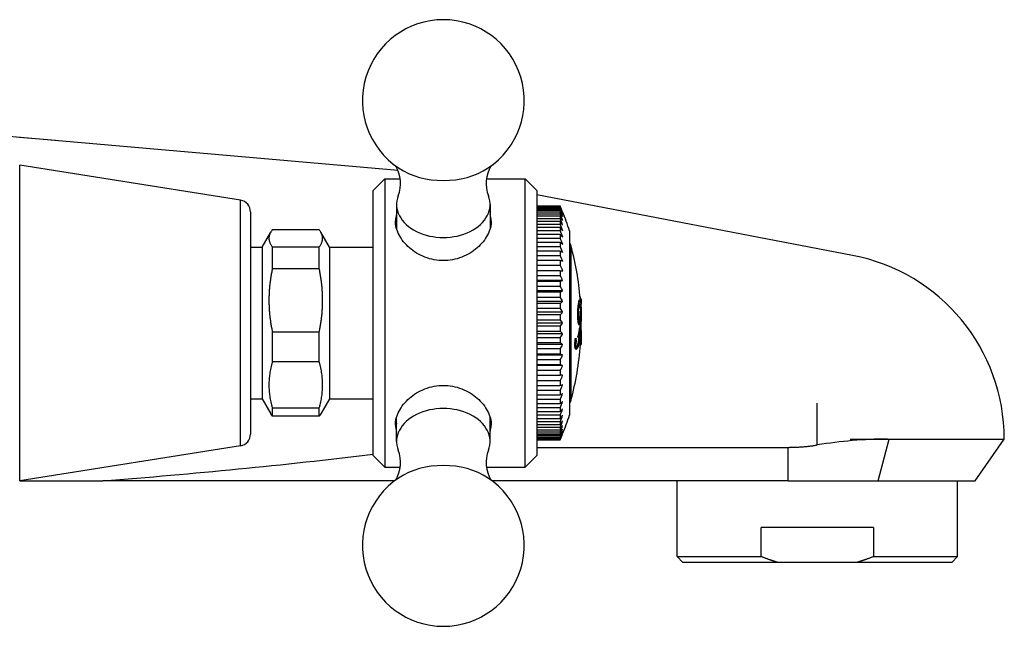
# Model space of a CAD drawing. Header units: millimetres. Extents: x -0.022 to 0.162, y -0.035 to 0.04.
import ezdxf

# ---------------------------------------------------------------- set-up
doc = ezdxf.new("R2010")
doc.units = ezdxf.units.MM
doc.layers.add('BLOCKS', color=3, linetype='Continuous')

msp = doc.modelspace()

# ---------------------------------------------------------------- linework, layer by layer
at = {"layer": 'BLOCKS'}
for p, q in [((0.0737451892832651, 0.0165803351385), (0.1101226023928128, 0.01339772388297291)), ((0.07773873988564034, 0.0162309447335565), (0.0808058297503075, 0.01596260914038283)), ((0.07775000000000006, 0.0003205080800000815), (0.07775000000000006, 0.01382193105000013)), ((0.09665643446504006, 0.01082602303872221), (0.07775000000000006, 0.01382050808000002)), ((0.108, 0.01167050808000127), (0.1090000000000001, 0.01267050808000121)), ((0.1090000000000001, 0.01267050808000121), (0.1103080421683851, 0.01267050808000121)), ((0.1090000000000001, 0.01267050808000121), (0.1090000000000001, -0.01202949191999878)), ((0.1176919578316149, 0.01267050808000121), (0.1209999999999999, 0.01267050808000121)), ((0.122, 0.01167050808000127), (0.1209999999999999, 0.01267050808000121)), ((0.1209999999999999, -0.01202949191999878), (0.1209999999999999, 0.01267050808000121)), ((0.108, -0.01102949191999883), (0.108, 0.01167050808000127)), ((0.122, 0.01167050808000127), (0.122, -0.01102949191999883)), ((0.1490123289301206, 0.00610291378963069), (0.122, 0.01128162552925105)), ((0.09665643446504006, -0.01018500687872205), (0.09665643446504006, 0.01082602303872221)), ((0.11, 0.01046749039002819), (0.11, 0.008393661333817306)), ((0.118, 0.01046749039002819), (0.118, 0.008393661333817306)), ((0.1240000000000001, 0.01031742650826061), (0.122, 0.01031742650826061)), ((0.122, 0.01029523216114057), (0.1240000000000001, 0.01029523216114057)), ((0.1240000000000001, 0.01024488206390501), (0.122, 0.01024488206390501)), ((0.122, 0.01017762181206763), (0.1240000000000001, 0.01017762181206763)), ((0.1240000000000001, 0.01031742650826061), (0.1240000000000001, 0.01029523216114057)), ((0.1240000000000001, 0.01024488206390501), (0.1240000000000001, 0.01017762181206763)), ((0.0975, 0.009838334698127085), (0.0975, -0.009197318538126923)), ((0.1240000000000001, 0.01007661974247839), (0.122, 0.01007661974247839)), ((0.122, 0.009965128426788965), (0.1240000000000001, 0.009965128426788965)), ((0.1240000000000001, 0.009814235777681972), (0.122, 0.009814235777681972)), ((0.122, 0.009659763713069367), (0.1240000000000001, 0.009659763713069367)), ((0.1240000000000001, 0.00946023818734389), (0.122, 0.00946023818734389)), ((0.1240000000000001, 0.01007661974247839), (0.1240000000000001, 0.009965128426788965)), ((0.1240000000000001, 0.009814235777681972), (0.1240000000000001, 0.009659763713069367)), ((0.1240000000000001, 0.00946023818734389), (0.1240000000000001, 0.009261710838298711)), ((0.122, 0.009261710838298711), (0.1240000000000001, 0.009261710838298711)), ((0.1240000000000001, 0.00902109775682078), (0.122, 0.00902109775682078)), ((0.122, 0.008789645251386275), (0.1240000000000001, 0.008789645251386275)), ((0.1240000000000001, 0.008499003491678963), (0.122, 0.008499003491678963)), ((0.1240000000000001, 0.00902109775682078), (0.1240000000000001, 0.008789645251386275)), ((0.1240000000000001, 0.008499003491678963), (0.1240000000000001, 0.008227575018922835)), ((0.09849999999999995, 0.006820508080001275), (0.09923010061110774, 0.008085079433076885)), ((0.1033839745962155, 0.008285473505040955), (0.09936602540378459, 0.008285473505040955)), ((0.10425, 0.006820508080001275), (0.1035198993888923, 0.008085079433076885)), ((0.122, 0.008227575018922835), (0.1240000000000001, 0.008227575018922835)), ((0.1240000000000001, 0.007894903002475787), (0.122, 0.007894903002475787)), ((0.122, 0.007589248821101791), (0.1240000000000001, 0.007589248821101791)), ((0.1240000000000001, 0.007894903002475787), (0.1240000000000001, 0.007589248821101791)), ((0.1247999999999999, 0.008207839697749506), (0.1247999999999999, -0.007566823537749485)), ((0.0975, 0.006820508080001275), (0.09849999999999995, 0.006820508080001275)), ((0.09849999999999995, 0.006820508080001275), (0.09849999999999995, -0.006179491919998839)), ((0.09936602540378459, 0.006844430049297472), (0.1033839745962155, 0.006844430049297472)), ((0.09936602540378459, 0.006844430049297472), (0.09936602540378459, 0.004950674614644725)), ((0.1033839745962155, 0.004950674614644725), (0.1033839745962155, 0.006844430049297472)), ((0.10425, 0.006820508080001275), (0.108, 0.006820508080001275)), ((0.10425, 0.006820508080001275), (0.10425, -0.006179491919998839)), ((0.1240000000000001, 0.007217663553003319), (0.122, 0.007217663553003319)), ((0.122, 0.006880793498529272), (0.1240000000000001, 0.006880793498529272)), ((0.1240000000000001, 0.007217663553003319), (0.1240000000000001, 0.006880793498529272)), ((0.1249147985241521, 0.006951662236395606), (0.1249147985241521, 0.006551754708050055)), ((0.1240000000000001, 0.006473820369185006), (0.122, 0.006473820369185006)), ((0.122, 0.006109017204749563), (0.1240000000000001, 0.006109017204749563)), ((0.1240000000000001, 0.006473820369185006), (0.1240000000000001, 0.006109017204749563)), ((0.1249147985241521, 0.006551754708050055), (0.1249147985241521, -0.006310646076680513)), ((0.1240000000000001, 0.005670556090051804), (0.122, 0.005670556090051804)), ((0.122, 0.00528134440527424), (0.1240000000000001, 0.00528134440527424)), ((0.1240000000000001, 0.005670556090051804), (0.1240000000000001, 0.00528134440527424)), ((0.1033839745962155, 0.004950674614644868), (0.09936602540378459, 0.004950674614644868)), ((0.1240000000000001, 0.004798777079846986), (0.122, 0.004798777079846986)), ((0.122, 0.004396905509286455), (0.1240000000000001, 0.004396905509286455)), ((0.1240000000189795, 0.004798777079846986), (0.1242129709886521, 0.004798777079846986)), ((0.1240000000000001, 0.004798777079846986), (0.1240000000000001, 0.004396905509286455)), ((0.1242090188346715, 0.003956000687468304), (0.122, 0.003956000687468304)), ((0.1240000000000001, 0.003883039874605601), (0.122, 0.003883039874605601)), ((0.122, 0.003482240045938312), (0.1240000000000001, 0.003482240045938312)), ((0.1240000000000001, 0.003883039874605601), (0.1240000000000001, 0.003482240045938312)), ((0.1242090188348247, 0.003078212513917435), (0.122, 0.003078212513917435)), ((0.1240000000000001, 0.002950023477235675), (0.122, 0.002950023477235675)), ((0.122, 0.002537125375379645), (0.1240000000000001, 0.002537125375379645)), ((0.1240000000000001, 0.002950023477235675), (0.1240000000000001, 0.002537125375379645)), ((0.1256961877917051, 0.002609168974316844), (0.1256984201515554, 0.002609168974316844)), ((0.1242090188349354, 0.002173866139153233), (0.122, 0.002173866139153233)), ((0.1240000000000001, 0.00199168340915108), (0.122, 0.00199168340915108)), ((0.1240000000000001, 0.00199168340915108), (0.1240000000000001, 0.001576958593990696)), ((0.1255519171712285, 0.002067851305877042), (0.1256030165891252, 0.002067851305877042)), ((0.1256042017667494, 0.002265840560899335), (0.1256608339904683, 0.002265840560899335)), ((0.1256146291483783, 0.002272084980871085), (0.1256724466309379, 0.002272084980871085)), ((0.1256569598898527, 0.001801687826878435), (0.1257199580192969, 0.001801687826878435)), ((0.1257140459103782, 0.002399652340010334), (0.1257854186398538, 0.002399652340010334)), ((0.1257929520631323, 0.001923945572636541), (0.1258, 0.001923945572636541)), ((0.1258, 0.002206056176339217), (0.1258, 0.00223980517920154)), ((0.1257999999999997, 0.00220605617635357), (0.1257999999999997, 0.001923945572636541)), ((0.1257999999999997, 0.001923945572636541), (0.1257999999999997, 0.001920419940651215)), ((0.1258, 0.00165249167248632), (0.1258, 0.001920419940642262)), ((0.122, 0.001576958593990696), (0.1240000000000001, 0.001576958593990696)), ((0.1242090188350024, 0.001251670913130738), (0.122, 0.001251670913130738)), ((0.1240000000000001, 0.00101724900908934), (0.122, 0.00101724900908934)), ((0.1240000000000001, 0.00101724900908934), (0.1240000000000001, 0.0006049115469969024)), ((0.125492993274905, 0.001500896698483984), (0.1255384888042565, 0.001500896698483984)), ((0.1256967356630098, 0.00164515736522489), (0.1257653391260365, 0.00164515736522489)), ((0.1257003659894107, 0.001333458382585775), (0.125769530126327, 0.001333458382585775)), ((0.1257119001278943, 0.001621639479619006), (0.1257829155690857, 0.001621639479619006)), ((0.1257776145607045, 0.0009569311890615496), (0.1258, 0.0009569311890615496)), ((0.1258, 0.001652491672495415), (0.1258, 0.0009569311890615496)), ((0.1257999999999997, 0.0009569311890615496), (0.1257999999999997, 0.0004589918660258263)), ((0.07775000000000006, -0.01318091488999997), (0.07775000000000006, 0.0003205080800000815)), ((0.122, 0.0006049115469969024), (0.1240000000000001, 0.0006049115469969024)), ((0.1242090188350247, 0.0003205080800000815), (0.122, 0.0003205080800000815)), ((0.1240000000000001, 3.610461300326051e-05), (0.122, 3.610461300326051e-05)), ((0.1240000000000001, 3.610461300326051e-05), (0.1240000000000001, -0.0003762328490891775)), ((0.125482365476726, 0.0007567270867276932), (0.1255269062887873, 0.0007567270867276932)), ((0.1255418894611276, 0.0002769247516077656), (0.1255919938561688, 0.0002769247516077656)), ((0.1255924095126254, 0.0002023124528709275), (0.1256477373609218, 0.0002023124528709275)), ((0.1256232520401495, 0.0003499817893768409), (0.1256542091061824, 0.0003499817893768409)), ((0.125675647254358, 0.0006547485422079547), (0.1257411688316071, 0.0006547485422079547)), ((0.1257042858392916, 4.636211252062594e-05), (0.1257740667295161, 4.636211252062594e-05)), ((0.1258, -0.0003268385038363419), (0.1258, 0.0004589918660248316)), ((0.09936602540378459, -0.0004273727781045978), (0.1033839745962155, -0.0004273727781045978)), ((0.09936602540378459, -0.0004273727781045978), (0.09936602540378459, -0.003014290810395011)), ((0.1033839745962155, -0.003014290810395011), (0.1033839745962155, -0.0004273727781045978)), ((0.122, -0.0003762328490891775), (0.1240000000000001, -0.0003762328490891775)), ((0.1242090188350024, -0.0006106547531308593), (0.122, -0.0006106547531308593)), ((0.1254982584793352, -0.0008420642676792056), (0.1255442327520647, -0.0008420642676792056)), ((0.1256139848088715, -0.000239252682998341), (0.1256717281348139, -0.000239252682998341)), ((0.1257812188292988, -0.0005345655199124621), (0.1258, -0.0005345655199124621)), ((0.1258, -0.0003268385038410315), (0.1258, -0.0005345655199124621)), ((0.1258, -0.0005345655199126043), (0.1258, -0.0009073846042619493)), ((0.1257999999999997, -0.0008191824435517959), (0.1257999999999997, -0.0008815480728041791)), ((0.1240000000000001, -0.0009359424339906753), (0.122, -0.0009359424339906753)), ((0.122, -0.001350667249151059), (0.1240000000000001, -0.001350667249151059)), ((0.1242090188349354, -0.001532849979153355), (0.122, -0.001532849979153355)), ((0.1240000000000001, -0.0009359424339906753), (0.1240000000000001, -0.001350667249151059)), ((0.1252283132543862, -0.001382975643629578), (0.1252532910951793, -0.001382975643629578)), ((0.1252307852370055, -0.001627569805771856), (0.1252559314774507, -0.001627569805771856)), ((0.1252571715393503, -0.001133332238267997), (0.125284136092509, -0.001133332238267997)), ((0.125307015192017, -0.001000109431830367), (0.1253375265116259, -0.001000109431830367)), ((0.1253133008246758, -0.0009983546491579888), (0.1253442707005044, -0.0009983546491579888)), ((0.1255058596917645, -0.0008912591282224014), (0.1255525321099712, -0.0008912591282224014)), ((0.1256017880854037, -0.001010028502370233), (0.1256581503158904, -0.001010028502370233)), ((0.1257296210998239, -0.001399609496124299), (0.1258, -0.001399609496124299)), ((0.1257308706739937, -0.001519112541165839), (0.1258, -0.001519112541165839)), ((0.125748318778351, -0.0009073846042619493), (0.1258, -0.0009073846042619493)), ((0.1258, -0.0009073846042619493), (0.1258, -0.001399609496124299)), ((0.1258, -0.001399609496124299), (0.1258, -0.001519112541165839)), ((0.1240000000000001, -0.001896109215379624), (0.122, -0.001896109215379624)), ((0.122, -0.002309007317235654), (0.1240000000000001, -0.002309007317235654)), ((0.1242090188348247, -0.002437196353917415), (0.122, -0.002437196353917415)), ((0.1240000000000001, -0.001896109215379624), (0.1240000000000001, -0.002309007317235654)), ((0.1252587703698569, -0.001800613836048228), (0.1252858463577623, -0.001800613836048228)), ((0.1253482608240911, -0.001912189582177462), (0.1253818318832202, -0.001912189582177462)), ((0.1253790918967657, -0.001790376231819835), (0.1254150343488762, -0.001790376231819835)), ((0.1033839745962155, -0.003014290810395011), (0.09936602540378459, -0.003014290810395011)), ((0.1240000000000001, -0.002841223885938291), (0.122, -0.002841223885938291)), ((0.122, -0.00324202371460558), (0.1240000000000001, -0.00324202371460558)), ((0.1242090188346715, -0.003314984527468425), (0.122, -0.003314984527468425)), ((0.1240000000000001, -0.002841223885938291), (0.1240000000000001, -0.00324202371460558)), ((0.1240000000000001, -0.003755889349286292), (0.122, -0.003755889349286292)), ((0.122, -0.004157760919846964), (0.1240000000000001, -0.004157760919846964)), ((0.1240000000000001, -0.003755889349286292), (0.1240000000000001, -0.004157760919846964)), ((0.1242090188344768, -0.004157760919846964), (0.1240000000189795, -0.004157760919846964)), ((0.1240000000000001, -0.004631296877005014), (0.122, -0.004631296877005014)), ((0.122, -0.005028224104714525), (0.1240000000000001, -0.005028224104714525)), ((0.1240000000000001, -0.004631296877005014), (0.1240000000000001, -0.005028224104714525)), ((0.1240000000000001, -0.005459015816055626), (0.122, -0.005459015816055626)), ((0.122, -0.005830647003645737), (0.1240000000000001, -0.005830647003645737)), ((0.1240000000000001, -0.005459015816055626), (0.1240000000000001, -0.005830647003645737)), ((0.0975, -0.006179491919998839), (0.09849999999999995, -0.006179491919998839)), ((0.09849999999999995, -0.006179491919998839), (0.09923010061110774, -0.007444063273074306)), ((0.10425, -0.006179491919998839), (0.1035198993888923, -0.007444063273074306)), ((0.10425, -0.006179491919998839), (0.108, -0.006179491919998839)), ((0.1240000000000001, -0.006231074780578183), (0.122, -0.006231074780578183)), ((0.122, -0.006573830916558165), (0.1240000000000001, -0.006573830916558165)), ((0.1240000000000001, -0.006231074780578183), (0.1240000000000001, -0.006573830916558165)), ((0.1459999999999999, -0.01012099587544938), (0.1459999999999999, -0.006549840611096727)), ((0.09936602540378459, -0.006951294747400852), (0.1033839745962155, -0.006951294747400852)), ((0.09936602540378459, -0.006951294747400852), (0.09936602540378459, -0.007644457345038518)), ((0.1033839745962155, -0.007644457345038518), (0.1033839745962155, -0.006951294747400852)), ((0.1240000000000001, -0.006940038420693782), (0.122, -0.006940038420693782)), ((0.122, -0.007250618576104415), (0.1240000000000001, -0.007250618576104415)), ((0.1240000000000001, -0.007579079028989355), (0.122, -0.007579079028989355)), ((0.1240000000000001, -0.006940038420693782), (0.1240000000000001, -0.007250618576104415)), ((0.1240000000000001, -0.007579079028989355), (0.1240000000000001, -0.00785449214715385)), ((0.1033839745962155, -0.007644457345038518), (0.09936602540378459, -0.007644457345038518)), ((0.11, -0.009826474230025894), (0.11, -0.007752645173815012)), ((0.118, -0.009826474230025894), (0.118, -0.007752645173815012)), ((0.122, -0.00785449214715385), (0.1240000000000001, -0.00785449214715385)), ((0.1240000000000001, -0.00814204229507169), (0.122, -0.00814204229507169)), ((0.122, -0.008376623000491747), (0.1240000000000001, -0.008376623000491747)), ((0.1240000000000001, -0.00814204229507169), (0.1240000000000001, -0.008376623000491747)), ((0.1240000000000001, -0.008620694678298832), (0.122, -0.008620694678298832)), ((0.122, -0.008816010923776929), (0.1240000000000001, -0.008816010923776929)), ((0.1240000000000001, -0.009014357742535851), (0.122, -0.009014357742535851)), ((0.122, -0.009170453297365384), (0.1240000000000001, -0.009170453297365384)), ((0.1240000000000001, -0.008620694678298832), (0.1240000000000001, -0.008816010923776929)), ((0.1240000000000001, -0.009014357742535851), (0.1240000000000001, -0.009170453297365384)), ((0.1240000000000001, -0.009320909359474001), (0.122, -0.009320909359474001)), ((0.122, -0.009433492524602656), (0.1240000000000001, -0.009433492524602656)), ((0.1240000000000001, -0.00953460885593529), (0.122, -0.00953460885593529)), ((0.122, -0.009602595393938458), (0.1240000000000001, -0.009602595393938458)), ((0.1240000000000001, -0.009653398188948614), (0.122, -0.009653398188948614)), ((0.122, -0.009676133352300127), (0.1240000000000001, -0.009676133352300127)), ((0.1240000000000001, -0.009320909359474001), (0.1240000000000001, -0.009433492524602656)), ((0.1240000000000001, -0.00953460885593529), (0.1240000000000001, -0.009602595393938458)), ((0.1240000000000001, -0.009653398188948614), (0.1240000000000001, -0.009676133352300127)), ((0.1488012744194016, -0.009609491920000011), (0.1520052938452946, -0.009609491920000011)), ((0.1511922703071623, -0.01317949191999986), (0.1521536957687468, -0.009609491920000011)), ((0.1520052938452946, -0.009609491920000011), (0.1521536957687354, -0.009609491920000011)), ((0.1521536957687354, -0.009609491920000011), (0.1619997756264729, -0.009609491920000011)), ((0.1595000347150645, -0.01317949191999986), (0.1619997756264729, -0.009609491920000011)), ((0.09665643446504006, -0.01018500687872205), (0.07775000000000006, -0.01317949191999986)), ((0.122, -0.01032319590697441), (0.1435000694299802, -0.01032319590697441)), ((0.1435000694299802, -0.01317949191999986), (0.1435000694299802, -0.01032319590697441)), ((0.108, -0.01102949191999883), (0.1090000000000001, -0.01202949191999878)), ((0.122, -0.01102949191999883), (0.1209999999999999, -0.01202949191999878)), ((0.1090000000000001, -0.01202949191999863), (0.1103080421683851, -0.01202949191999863)), ((0.1176919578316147, -0.01202949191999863), (0.1209999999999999, -0.01202949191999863)), ((0.07775000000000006, -0.01317949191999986), (0.08487174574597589, -0.01317949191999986)), ((0.1098434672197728, -0.01317949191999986), (0.08487174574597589, -0.01317949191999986)), ((0.1435000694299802, -0.01317949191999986), (0.1181565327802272, -0.01317949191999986)), ((0.1340000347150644, -0.01967949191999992), (0.1340000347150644, -0.01317949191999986)), ((0.1435000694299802, -0.01317949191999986), (0.1511922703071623, -0.01317949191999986)), ((0.1511922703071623, -0.01317949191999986), (0.1595000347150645, -0.01317949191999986)), ((0.1580000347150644, -0.01967949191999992), (0.1580000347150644, -0.01317949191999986)), ((0.1507958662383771, -0.01717949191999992), (0.1412042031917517, -0.01717949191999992)), ((0.1412042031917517, -0.01967949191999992), (0.1412042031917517, -0.01717949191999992)), ((0.1507958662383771, -0.01717949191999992), (0.1507958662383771, -0.01967949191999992)), ((0.1345000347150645, -0.02017949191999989), (0.1340000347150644, -0.01967949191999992)), ((0.1340000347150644, -0.01967949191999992), (0.1412042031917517, -0.01967949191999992)), ((0.1426459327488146, -0.02017949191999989), (0.1345000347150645, -0.02017949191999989)), ((0.149354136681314, -0.02017949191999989), (0.1426459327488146, -0.02017949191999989)), ((0.1575000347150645, -0.02017949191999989), (0.149354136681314, -0.02017949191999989)), ((0.1507958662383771, -0.01967949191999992), (0.1580000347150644, -0.01967949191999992)), ((0.1575000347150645, -0.02017949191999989), (0.1580000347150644, -0.01967949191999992))]:
    msp.add_line(p, q, dxfattribs=at)
for centre, radius, start, end in [((0.1140000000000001, 0.0193593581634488), 0.006925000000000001, 303.6755670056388, 236.3244329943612), ((0.1073877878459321, 0.01226704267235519), 0.002948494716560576, 339.0232152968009, 30.26640678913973), ((0.12061543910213, 0.01226677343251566), 0.002951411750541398, 149.7615774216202, 200.9494781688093), ((0.09650000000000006, 0.009838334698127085), 0.001, 0, 80.99999999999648), ((0.1117859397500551, 0.009060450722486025), 0.001885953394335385, 161.2569629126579, 180.2179454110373), ((0.1162140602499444, 0.009060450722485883), 0.001885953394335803, 359.7820545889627, 18.74303708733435), ((0.10078125, 0.0003205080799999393), 0.02528063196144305, 18.1792631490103, 22.12448116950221), ((0.10078125, 0.0003205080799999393), 0.02488082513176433, 19.69695622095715, 21.06096930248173), ((0.1244323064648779, 0.006820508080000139), 0.0005, 15.20707345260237, 42.66006684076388), ((0.1005199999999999, 0.0003205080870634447), 0.02528000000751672, 4.717598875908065, 15.20707345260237), ((0.1459999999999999, -0.009609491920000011), 0.01599855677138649, 0, 79.14713605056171), ((0.1248382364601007, 0.002279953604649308), 0.0009210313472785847, 7.467375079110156, 20.94318886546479), ((0.1308921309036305, 0.001226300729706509), 0.005406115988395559, 171.0445531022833, 177.0884895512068), ((0.1304433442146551, 0.001229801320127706), 0.004912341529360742, 170.1772403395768, 176.8364341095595), ((0.126140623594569, 0.00201828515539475), 0.0005907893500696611, 155.2269639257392, 175.1873311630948), ((0.1261443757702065, 0.002017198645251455), 0.0005437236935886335, 152.7873289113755, 174.654641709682), ((0.1280200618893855, 0.00231885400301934), 0.002419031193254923, 192.3445852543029, 196.1706128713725), ((0.1215912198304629, 0.0009991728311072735), 0.004293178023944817, 14.27909350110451, 16.2492962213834), ((0.1277125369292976, 0.0022945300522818), 0.002052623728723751, 193.8926515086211, 198.4430719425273), ((0.1334139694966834, 0.001015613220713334), 0.00793582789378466, 176.4941208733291, 181.8694602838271), ((0.1328089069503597, 0.001015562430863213), 0.007286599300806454, 176.1809060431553, 182.0356949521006), ((0.1321075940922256, 0.0009956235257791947), 0.006565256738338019, 175.7606193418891, 182.0994289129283), ((0.1194870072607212, 0.001219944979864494), 0.006214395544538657, 354.7817640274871, 1.0466344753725), ((0.1203346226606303, 0.001220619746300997), 0.005436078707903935, 354.024944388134, 1.189394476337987), ((0.1184440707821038, 0.001131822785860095), 0.007335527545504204, 356.5380010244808, 1.464167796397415), ((0.1273816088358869, 0.0007487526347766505), 0.001899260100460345, 179.7594306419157, 194.3844619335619), ((0.1272679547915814, 0.0007485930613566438), 0.001741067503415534, 179.7323211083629, 195.7182777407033), ((0.1270466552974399, 0.000767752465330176), 0.001499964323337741, 180.4827876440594, 192.9933906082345), ((0.1248734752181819, 0.000681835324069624), 0.0008026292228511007, 336.7401020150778, 358.0660397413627), ((0.1266981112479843, -0.0004249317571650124), 0.001099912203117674, 154.6286631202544, 170.2812098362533), ((0.1251801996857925, 0.0006500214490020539), 0.0005609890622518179, 327.6669061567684, 0.4828003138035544), ((0.1248311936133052, 0.000634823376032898), 0.0009365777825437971, 332.9770274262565, 3.307306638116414), ((0.126627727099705, -0.0004206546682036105), 0.0009730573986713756, 151.3180056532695, 169.2557900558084), ((0.1369958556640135, -0.002736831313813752), 0.0116526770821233, 167.6234733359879, 170.6419500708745), ((0.1353425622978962, -0.002599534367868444), 0.009954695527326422, 166.2844185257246, 169.8313124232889), ((0.129178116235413, -0.001390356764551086), 0.00365977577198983, 158.8205753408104, 172.1619307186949), ((0.1112526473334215, 0.0009057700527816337), 0.01447646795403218, 352.3952357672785, 355.1523441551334), ((0.1114604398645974, 0.00108584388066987), 0.01435157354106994, 351.602618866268, 355.3880626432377), ((0.1005199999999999, 0.0003205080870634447), 0.02528000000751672, 344.7929265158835, 355.8269087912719), ((0.1272297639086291, -0.001485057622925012), 0.002004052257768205, 177.0802164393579, 184.0778598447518), ((0.1269121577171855, -0.001451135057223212), 0.001685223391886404, 169.1299563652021, 177.6820211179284), ((0.126009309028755, -0.001590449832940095), 0.0007794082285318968, 182.7297923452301, 195.6431793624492), ((0.1271271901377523, -0.001485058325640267), 0.001876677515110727, 176.8818323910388, 184.35512995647), ((0.1268316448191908, -0.001451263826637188), 0.001579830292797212, 168.3902776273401, 177.5226173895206), ((0.1259878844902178, -0.001590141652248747), 0.0007329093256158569, 182.927249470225, 196.6888169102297), ((0.1254630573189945, -0.001655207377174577), 0.0001654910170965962, 175.9170054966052, 219.9067092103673), ((0.1254071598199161, -0.001649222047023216), 0.0001093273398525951, 143.2824611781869, 176.9600566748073), ((0.1250021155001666, -0.001407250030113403), 0.0003632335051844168, 330.9081025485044, 351.7860271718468), ((0.1241219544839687, -0.001204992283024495), 0.00126545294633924, 348.4139407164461, 357.4387125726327), ((0.1245195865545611, -0.001203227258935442), 0.0008685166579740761, 356.1500411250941, 9.097763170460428), ((0.1240429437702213, -0.0009871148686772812), 0.001559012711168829, 328.9866881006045, 359.1578633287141), ((0.121353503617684, -0.0003214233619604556), 0.004421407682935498, 343.802254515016, 352.292595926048), ((0.1263953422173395, -0.001452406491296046), 0.0006678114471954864, 175.4654787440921, 185.732695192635), ((0.1500767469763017, -0.002077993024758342), 0.02435657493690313, 177.2452296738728, 178.4039816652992), ((0.1244323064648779, -0.006179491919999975), 0.0005, 317.3399331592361, 344.7929265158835), ((0.10078125, 0.0003205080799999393), 0.02528063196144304, 337.9273622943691, 341.8207368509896), ((0.1117859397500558, -0.008419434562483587), 0.001885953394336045, 179.7820545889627, 198.7430370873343), ((0.1162140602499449, -0.00841943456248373), 0.001885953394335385, 341.2569629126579, 0.2179454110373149), ((0.10078125, 0.0003205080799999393), 0.02488082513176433, 338.9390306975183, 340.3219050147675), ((0.09650000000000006, -0.009197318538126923), 0.001, 279.0000000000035, 0), ((0.1523233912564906, -0.04885232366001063), 0.03924412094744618, 90.46442214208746, 99.27247089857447), ((0.0458276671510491, 0.5043053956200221), 0.5189557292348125, 274.3147741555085, 276.8807199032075), ((0.1073845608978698, -0.01162575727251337), 0.002951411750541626, 329.7615774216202, 20.94947816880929), ((0.1206122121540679, -0.01162602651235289), 0.002948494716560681, 159.0232152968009, 210.2664067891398), ((0.1140000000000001, -0.01871834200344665), 0.006924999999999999, 123.6755670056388, 56.32443299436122)]:
    msp.add_arc(centre, radius, start, end, dxfattribs=at)
for centre, major_axis, ratio, start_param, end_param in [((0.1140000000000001, 0.01647789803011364), (-0.005599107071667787, 0), 0.7071067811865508, 0.8151006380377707, 2.326492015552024), ((0.1140000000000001, 0.01046749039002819), (-0.003999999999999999, 0), 0.7071067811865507, 6.017001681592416, 9.690961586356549), ((0.10078125, 0.002358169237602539), (-0.02489396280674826, -1.176953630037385e-18), 0.886558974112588, 3.48753381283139, 3.510543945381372), ((0.10078125, 0.00195810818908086), (-0.02489750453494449, -7.672529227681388e-19), 0.9276342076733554, 3.48685674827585, 3.51091167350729), ((0.10078125, 0.002730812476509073), (-0.02489405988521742, -1.647210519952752e-18), 0.836945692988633, 3.486471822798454, 3.510554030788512), ((0.10078125, 0.001551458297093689), (-0.02489756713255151, -4.335860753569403e-19), 0.95977581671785, 3.486812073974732, 3.510918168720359), ((0.10078125, 0.003080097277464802), (-0.02489417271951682, -2.15984192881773e-18), 0.7792721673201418, 3.48643271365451, 3.51056575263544), ((0.10078125, 0.001133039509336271), (-0.02489761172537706, -1.889407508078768e-19), 0.9826742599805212, 3.486766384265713, 3.510922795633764), ((0.10078125, 0.003402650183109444), (-0.0248943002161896, -2.695149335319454e-18), 0.7140938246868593, 3.486396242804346, 3.510578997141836), ((0.10078125, 0.0007068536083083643), (-0.0248976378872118, -4.271957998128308e-20), 0.9961090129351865, 3.48672011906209, 3.510925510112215), ((0.10078125, 0.003695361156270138), (-0.0248944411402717, -3.232562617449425e-18), 0.6420383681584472, 3.486362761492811, 3.510593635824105), ((0.1140000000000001, 0.008346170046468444), (-0.004099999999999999, 0), 0.7071067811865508, 6.061870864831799, 6.162149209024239), ((0.1140000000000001, 0.008346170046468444), (-0.004099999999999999, 0), 0.7071067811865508, 3.26262875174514, 3.36290709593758), ((0.10078125, 0.00386188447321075), (-0.02490925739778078, -3.702553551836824e-18), 0.5719736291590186, 3.488543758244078, 3.512128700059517), ((0.10078125, -8.050223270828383e-05), (-0.02486776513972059, -4.266832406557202e-20), 0.9961090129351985, 3.483270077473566, 3.507809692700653), ((0.10078125, 0.003991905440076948), (-0.02492385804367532, -4.143498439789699e-18), 0.4974578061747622, 3.489543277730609, 3.513633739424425), ((0.10078125, -0.0005228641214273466), (-0.02486773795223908, -1.887140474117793e-19), 0.9826742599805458, 3.483224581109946, 3.507806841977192), ((0.10078125, 0.0041797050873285), (-0.02492402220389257, -4.580359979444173e-18), 0.4100337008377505, 3.489519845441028, 3.513650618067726), ((0.10078125, -0.0009571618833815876), (-0.0248676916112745, -4.330657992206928e-19), 0.9597758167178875, 3.48318020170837, 3.507801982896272), ((0.10078125, 0.004330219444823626), (-0.02492419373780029, -4.947005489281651e-18), 0.3186607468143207, 3.489500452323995, 3.513668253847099), ((0.10078125, -0.001379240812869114), (-0.02486762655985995, -7.663321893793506e-19), 0.9276342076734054, 3.483137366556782, 3.507795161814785), ((0.10078125, 0.004442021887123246), (-0.02492437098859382, -5.229344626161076e-18), 0.2242189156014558, 3.489485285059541, 3.513686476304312), ((0.10078125, -0.00178506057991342), (-0.02486754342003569, -1.175704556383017e-18), 0.8865589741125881, 3.483096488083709, 3.50778644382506), ((0.10078125, 0.004514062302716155), (-0.0249245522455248, -5.416526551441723e-18), 0.1276177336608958, 3.489474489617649, 3.513705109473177), ((0.10078125, -0.002170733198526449), (-0.02486744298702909, -1.645449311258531e-18), 0.836945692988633, 3.483057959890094, 3.507775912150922), ((0.10078125, -0.002537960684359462), (-0.0248657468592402, -2.157375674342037e-18), 0.7792721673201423, 3.483340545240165, 3.50759799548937), ((0.10078125, 0.005007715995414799), (-0.02483498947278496, -5.397063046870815e-18), 0.127617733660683, 2.778832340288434, 2.803343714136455), ((0.10078125, -0.002872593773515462), (-0.02486574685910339, -2.69205804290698e-18), 0.71409382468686, 3.483340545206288, 3.507597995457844), ((0.10078125, 0.00492603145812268), (-0.0248349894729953, -5.210591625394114e-18), 0.2242189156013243, 2.77883234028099, 2.803343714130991), ((0.10078125, -0.003176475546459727), (-0.02486574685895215, -3.228836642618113e-18), 0.6420383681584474, 3.483340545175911, 3.507597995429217), ((0.10078125, 0.004799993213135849), (-0.02483498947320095, -4.929300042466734e-18), 0.3186607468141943, 2.778832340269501, 2.803343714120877), ((0.10078125, -0.003488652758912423), (-0.02485046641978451, -3.693814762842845e-18), 0.5719736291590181, 3.481607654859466, 3.505990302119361), ((0.10078125, 0.004630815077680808), (-0.02483498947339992, -4.563998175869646e-18), 0.4100337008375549, 2.778832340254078, 2.803343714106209), ((0.10078125, -0.003779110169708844), (-0.02483498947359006, -4.128724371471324e-18), 0.4974578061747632, 3.479841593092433, 3.504352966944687), ((0.10078125, 0.004420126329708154), (-0.02483498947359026, -4.128724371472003e-18), 0.4974578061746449, 2.778832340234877, 2.80334371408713), ((0.10078125, -0.003989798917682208), (-0.02483498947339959, -4.563998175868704e-18), 0.4100337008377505, 3.47984159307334, 3.504352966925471), ((0.10078125, 0.004129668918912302), (-0.02485046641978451, -3.69381476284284e-18), 0.5719736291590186, 2.777195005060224, 2.80157765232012), ((0.1005199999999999, -0.002207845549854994), (-0.02508549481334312, -3.634747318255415e-18), 0.589452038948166, 3.230749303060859, 3.234090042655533), ((0.10078125, -0.004158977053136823), (-0.02483498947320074, -4.929300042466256e-18), 0.3186607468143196, 3.479841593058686, 3.504352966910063), ((0.10078125, 0.003817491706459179), (-0.02486574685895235, -3.228836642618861e-18), 0.642038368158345, 2.775587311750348, 2.799844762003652), ((0.10078125, -0.004285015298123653), (-0.02483498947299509, -5.210591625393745e-18), 0.2242189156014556, 3.47984159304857, 3.504352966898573), ((0.10078125, 0.003513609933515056), (-0.02486574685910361, -2.692058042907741e-18), 0.7140938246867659, 2.77558731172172, 2.799844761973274), ((0.10078125, -0.004366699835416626), (-0.02483498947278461, -5.397063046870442e-18), 0.1276177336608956, 3.479841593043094, 3.504352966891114), ((0.10078125, 0.003178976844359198), (-0.02486574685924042, -2.157375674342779e-18), 0.7792721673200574, 2.775587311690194, 2.799844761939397), ((0.10078125, 0.002816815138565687), (-0.02486574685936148, -1.645337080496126e-18), 0.8369456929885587, 2.775587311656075, 2.799844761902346), ((0.10078125, 0.002430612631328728), (-0.02486574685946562, -1.175619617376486e-18), 0.8865589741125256, 2.775587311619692, 2.79984476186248), ((0.10078125, -0.003871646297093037), (-0.02492479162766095, -5.416578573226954e-18), 0.1276177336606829, 2.769455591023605, 2.793246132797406), ((0.10078125, 0.002024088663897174), (-0.02486574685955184, -7.662742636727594e-19), 0.9276342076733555, 2.775587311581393, 2.79984476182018), ((0.10078125, -0.003798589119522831), (-0.02492479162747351, -5.229432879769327e-18), 0.2242189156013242, 2.769455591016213, 2.793246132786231), ((0.10078125, 0.00160115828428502), (-0.0248657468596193, -4.330319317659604e-19), 0.95977581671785, 2.775587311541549, 2.799844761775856), ((0.10078125, -0.003685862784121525), (-0.02492479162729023, -4.947124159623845e-18), 0.3186607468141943, 2.769455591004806, 2.793246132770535), ((0.1140000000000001, -0.009826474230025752), (-0.003999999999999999, 0), 0.707106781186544, 2.875409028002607, 6.549368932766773), ((0.10078125, 0.001165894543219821), (-0.02486574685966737, -1.886989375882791e-19), 0.9826742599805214, 2.775587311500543, 2.799844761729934), ((0.10078125, -0.003534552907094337), (-0.02492479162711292, -4.580501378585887e-18), 0.4100337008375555, 2.769455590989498, 2.793246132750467), ((0.10078125, 0.0007224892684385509), (-0.02486574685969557, -4.266486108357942e-20), 0.9961090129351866, 2.775587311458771, 2.799844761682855), ((0.10078125, -0.003346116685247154), (-0.02492479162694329, -4.143653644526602e-18), 0.4974578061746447, 2.769455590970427, 2.793246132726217), ((0.1140000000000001, -0.00770515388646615), (-0.004099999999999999, 0), 0.7071067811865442, 0.1210360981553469, 0.2213144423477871), ((0.1140000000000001, -0.00770515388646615), (-0.004099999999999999, 0), 0.7071067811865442, 2.920278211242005, 3.020556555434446), ((0.10078125, -0.003215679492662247), (-0.02491035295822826, -3.702716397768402e-18), 0.5719736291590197, 2.770943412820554, 2.79484573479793), ((0.10078125, -6.680832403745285e-05), (-0.02489569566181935, -4.27162474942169e-20), 0.9961090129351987, 2.772461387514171, 2.796478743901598), ((0.10078125, -0.003048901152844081), (-0.02489569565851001, -3.232725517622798e-18), 0.6420383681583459, 2.772461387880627, 2.796478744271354), ((0.10078125, -0.0004940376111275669), (-0.02489569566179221, -1.889262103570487e-19), 0.9826742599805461, 2.772461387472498, 2.796478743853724), ((0.10078125, -0.002756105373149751), (-0.02489569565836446, -2.695300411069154e-18), 0.7140938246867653, 2.772461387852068, 2.796478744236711), ((0.10078125, -0.0009134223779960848), (-0.02489569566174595, -4.335534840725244e-19), 0.9597758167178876, 2.772461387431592, 2.796478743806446), ((0.10078125, -0.002433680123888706), (-0.0248956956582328, -2.159974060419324e-18), 0.7792721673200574, 2.772461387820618, 2.796478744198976), ((0.10078125, -0.001320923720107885), (-0.02489569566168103, -7.671971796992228e-19), 0.9276342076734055, 2.772461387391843, 2.796478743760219), ((0.10078125, -0.002084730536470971), (-0.02489569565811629, -1.647318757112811e-18), 0.8369456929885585, 2.772461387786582, 2.796478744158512), ((0.10078125, -0.00171261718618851), (-0.02489569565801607, -1.177035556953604e-18), 0.8865589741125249, 2.772461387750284, 2.796478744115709), ((0.1140000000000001, -0.01583688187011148), (-0.005599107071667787, 0), 0.7071067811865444, 3.956693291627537, 5.468084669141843)]:
    msp.add_ellipse(centre, major_axis=major_axis, ratio=ratio, start_param=start_param, end_param=end_param, dxfattribs=at)
for points, knots in [([(0.1180999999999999, 0.009053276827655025), (0.1180999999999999, 0.008869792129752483), (0.1180749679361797, 0.008674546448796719), (0.1179702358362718, 0.00827465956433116), (0.1178905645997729, 0.008070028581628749), (0.1176807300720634, 0.007667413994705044), (0.1175504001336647, 0.007469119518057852), (0.1172500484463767, 0.007094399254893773), (0.1170800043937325, 0.006918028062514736), (0.1167181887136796, 0.006600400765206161), (0.1165137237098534, 0.006447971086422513), (0.1160679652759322, 0.006174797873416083), (0.1158266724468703, 0.00605409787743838), (0.1153222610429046, 0.005857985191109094), (0.115058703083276, 0.005782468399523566), (0.114527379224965, 0.005682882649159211), (0.1142596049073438, 0.005658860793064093), (0.1137403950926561, 0.005658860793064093), (0.113472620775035, 0.005682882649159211), (0.1129412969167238, 0.005782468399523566), (0.1126777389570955, 0.005857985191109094), (0.1121733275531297, 0.00605409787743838), (0.1119320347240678, 0.006174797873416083), (0.1114862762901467, 0.006447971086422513), (0.1112818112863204, 0.006600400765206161), (0.1109199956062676, 0.006918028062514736), (0.110749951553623, 0.007094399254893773), (0.1104495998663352, 0.007469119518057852), (0.1103192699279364, 0.007667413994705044), (0.1101094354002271, 0.008070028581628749), (0.1100297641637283, 0.00827465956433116), (0.1099250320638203, 0.008674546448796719), (0.1099000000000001, 0.008869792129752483), (0.1099000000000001, 0.009053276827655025)], [6.229097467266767, 6.229097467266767, 6.229097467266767, 6.229097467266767, 7.007557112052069, 7.007557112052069, 7.786016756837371, 7.786016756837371, 8.564476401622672, 8.564476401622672, 9.342936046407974, 9.342936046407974, 10.12175076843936, 10.12175076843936, 10.90056549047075, 10.90056549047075, 11.67938021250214, 11.67938021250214, 12.45819493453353, 12.45819493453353, 13.23700965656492, 13.23700965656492, 14.01582437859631, 14.01582437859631, 14.7946391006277, 14.7946391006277, 15.57345382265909, 15.57345382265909, 16.35191346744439, 16.35191346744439, 17.13037311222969, 17.13037311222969, 17.90883275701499, 17.90883275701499, 18.6872924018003, 18.6872924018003, 18.6872924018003, 18.6872924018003]), ([(0.1256444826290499, 0.001951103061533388), (0.1256350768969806, 0.001942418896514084), (0.125626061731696, 0.001925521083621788), (0.1256089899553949, 0.00187342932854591), (0.1256011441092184, 0.001838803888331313), (0.1255801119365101, 0.00171364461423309), (0.1255693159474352, 0.001604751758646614), (0.1255603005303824, 0.001480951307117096)], [-0.9619544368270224, -0.9619544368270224, -0.9619544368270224, -0.9619544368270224, -0.7174083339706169, -0.7174083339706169, -0.4720221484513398, -0.4720221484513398, 0, 0, 0, 0]), ([(0.1257199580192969, 0.001801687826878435), (0.1257049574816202, 0.001857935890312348), (0.1256878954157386, 0.001909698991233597), (0.1256625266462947, 0.001951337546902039), (0.1256529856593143, 0.001958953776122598), (0.1256444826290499, 0.001951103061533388)], [-0.6000126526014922, -0.6000126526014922, -0.6000126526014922, -0.6000126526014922, -0.2211214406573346, -0.2211214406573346, 0, 0, 0, 0]), ([(0.1256608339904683, 0.002265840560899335), (0.1256695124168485, 0.002275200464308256), (0.1256786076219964, 0.002274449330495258), (0.1256962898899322, 0.002249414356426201), (0.1257044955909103, 0.002229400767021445), (0.1257128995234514, 0.002200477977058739)], [-0.4821958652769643, -0.4821958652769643, -0.4821958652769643, -0.4821958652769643, -0.2190263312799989, -0.2190263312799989, 0, 0, 0, 0]), ([(0.1257517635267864, 0.002058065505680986), (0.125762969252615, 0.002013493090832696), (0.1257734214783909, 0.001974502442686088), (0.125789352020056, 0.001928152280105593), (0.1257956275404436, 0.00191600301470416), (0.1258, 0.001920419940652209)], [-0.6147180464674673, -0.6147180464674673, -0.6147180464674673, -0.6147180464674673, -0.2811519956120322, -0.2811519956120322, 0, 0, 0, 0]), ([(0.1257119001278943, 0.001621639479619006), (0.1257107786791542, 0.001621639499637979), (0.1257096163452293, 0.001622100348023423), (0.1257048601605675, 0.001625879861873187), (0.1257009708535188, 0.001633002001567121), (0.1256967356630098, 0.00164515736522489)], [0.1105100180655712, 0.1105100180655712, 0.1105100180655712, 0.1105100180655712, 0.1617089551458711, 0.1617089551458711, 0.3128105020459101, 0.3128105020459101, 0.3128105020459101, 0.3128105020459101]), ([(0.1257907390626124, 0.001627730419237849), (0.1257870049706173, 0.001621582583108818), (0.125782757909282, 0.001619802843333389), (0.1257740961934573, 0.001626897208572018), (0.1257698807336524, 0.001633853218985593), (0.1257653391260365, 0.00164515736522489)], [-0.3130704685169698, -0.3130704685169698, -0.3130704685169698, -0.3130704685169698, -0.1406925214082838, -0.1406925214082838, 0, 0, 0, 0]), ([(0.1255924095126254, 0.0002023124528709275), (0.1255865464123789, 0.0002023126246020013), (0.1255805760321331, 0.000205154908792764), (0.1255636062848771, 0.0002223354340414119), (0.1255526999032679, 0.0002438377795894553), (0.1255418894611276, 0.0002769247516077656)], [0.127894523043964, 0.127894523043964, 0.127894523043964, 0.127894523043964, 0.265869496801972, 0.265869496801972, 0.515190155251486, 0.515190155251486, 0.515190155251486, 0.515190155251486]), ([(0.125585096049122, 0.0004305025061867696), (0.1255964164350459, 0.0003896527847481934), (0.1256082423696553, 0.0003647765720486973), (0.1256318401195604, 0.0003410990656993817), (0.1256433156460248, 0.0003416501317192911), (0.1256542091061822, 0.0003499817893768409)], [-0.4797160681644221, -0.4797160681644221, -0.4797160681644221, -0.4797160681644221, -0.2353805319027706, -0.2353805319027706, 0, 0, 0, 0]), ([(0.1256655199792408, 0.0002092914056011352), (0.1256526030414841, 0.0001992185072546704), (0.125639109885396, 0.000199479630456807), (0.1256141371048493, 0.0002255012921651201), (0.1256030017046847, 0.0002462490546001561), (0.1255919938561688, 0.0002769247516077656)], [-0.5160826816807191, -0.5160826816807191, -0.5160826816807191, -0.5160826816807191, -0.2315790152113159, -0.2315790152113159, 0, 0, 0, 0]), ([(0.1252571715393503, -0.001133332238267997), (0.1252641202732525, -0.001097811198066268), (0.1252717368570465, -0.001066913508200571), (0.1252844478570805, -0.001031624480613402), (0.1252888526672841, -0.001022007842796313), (0.1252979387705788, -0.001007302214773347), (0.1253025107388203, -0.001002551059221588), (0.125307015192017, -0.001000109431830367)], [0, 0, 0, 0, 0.1303387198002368, 0.1303387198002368, 0.1978148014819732, 0.1978148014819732, 0.2674414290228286, 0.2674414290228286, 0.2674414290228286, 0.2674414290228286]), ([(0.125284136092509, -0.001133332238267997), (0.1252884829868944, -0.001112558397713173), (0.12529310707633, -0.001093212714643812), (0.1253026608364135, -0.001059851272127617), (0.1253074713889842, -0.001045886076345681), (0.1253208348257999, -0.001015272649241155), (0.1253292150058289, -0.001004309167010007), (0.1253375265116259, -0.001000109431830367)], [-0.2683426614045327, -0.2683426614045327, -0.2683426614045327, -0.2683426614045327, -0.1919758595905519, -0.1919758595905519, -0.120115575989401, -0.120115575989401, 0, 0, 0, 0]), ([(0.1253375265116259, -0.001000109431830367), (0.1253416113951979, -0.0009980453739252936), (0.1253455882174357, -0.0009977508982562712), (0.1253531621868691, -0.001001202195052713), (0.1253566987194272, -0.001004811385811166), (0.1253669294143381, -0.001021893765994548), (0.1253725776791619, -0.001041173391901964), (0.1253771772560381, -0.001065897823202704)], [-0.2355719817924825, -0.2355719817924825, -0.2355719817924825, -0.2355719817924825, -0.1765437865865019, -0.1765437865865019, -0.1190617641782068, -0.1190617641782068, 0, 0, 0, 0]), ([(0.1254150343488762, -0.001790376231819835), (0.1254412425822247, -0.001775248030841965), (0.1254671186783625, -0.001740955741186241), (0.1255192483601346, -0.001630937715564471), (0.1255445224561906, -0.00155570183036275), (0.1256021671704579, -0.00133663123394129), (0.1256323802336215, -0.001179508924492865), (0.1256581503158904, -0.001010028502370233)], [-1.512065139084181, -1.512065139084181, -1.512065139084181, -1.512065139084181, -1.081696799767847, -1.081696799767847, -0.6351299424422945, -0.6351299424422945, 0, 0, 0, 0]), ([(0.1255994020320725, -0.001554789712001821), (0.1255663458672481, -0.001662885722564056), (0.1255307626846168, -0.001752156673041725), (0.1254680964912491, -0.00185700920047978), (0.1254422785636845, -0.001886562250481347), (0.1254160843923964, -0.00190187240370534)], [-1.078150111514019, -1.078150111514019, -1.078150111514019, -1.078150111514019, -0.4354918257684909, -0.4354918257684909, 0, 0, 0, 0]), ([(0.1253482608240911, -0.001912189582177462), (0.1253368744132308, -0.001912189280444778), (0.12532559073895, -0.001907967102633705), (0.1252946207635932, -0.00188236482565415), (0.1252759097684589, -0.001850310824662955), (0.1252587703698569, -0.001800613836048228)], [0.1899861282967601, 0.1899861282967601, 0.1899861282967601, 0.1899861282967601, 0.3950873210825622, 0.3950873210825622, 0.7646615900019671, 0.7646615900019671, 0.7646615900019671, 0.7646615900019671]), ([(0.1254160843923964, -0.00190187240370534), (0.1253912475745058, -0.001916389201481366), (0.1253664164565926, -0.00191645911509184), (0.1253223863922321, -0.001879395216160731), (0.1253033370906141, -0.001848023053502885), (0.1252858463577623, -0.001800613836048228)], [-0.7661005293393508, -0.7661005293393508, -0.7661005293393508, -0.7661005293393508, -0.3531067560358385, -0.3531067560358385, 0, 0, 0, 0]), ([(0.1253361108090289, -0.001761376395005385), (0.1253495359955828, -0.001777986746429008), (0.1253632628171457, -0.001789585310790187), (0.1253896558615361, -0.001798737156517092), (0.1254022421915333, -0.001797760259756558), (0.1254150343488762, -0.001790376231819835)], [-0.4478830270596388, -0.4478830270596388, -0.4478830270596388, -0.4478830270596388, -0.2101225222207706, -0.2101225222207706, 0, 0, 0, 0]), ([(0.1099000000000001, -0.008412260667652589), (0.1099000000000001, -0.008228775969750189), (0.1099250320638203, -0.008033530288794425), (0.1100297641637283, -0.007633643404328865), (0.1101094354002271, -0.007429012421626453), (0.1103192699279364, -0.007026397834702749), (0.1104495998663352, -0.006828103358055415), (0.110749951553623, -0.006453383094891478), (0.1109199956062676, -0.006277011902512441), (0.1112818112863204, -0.005959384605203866), (0.1114862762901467, -0.005806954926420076), (0.1119320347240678, -0.005533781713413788), (0.1121733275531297, -0.005413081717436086), (0.1126777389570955, -0.0052169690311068), (0.1129412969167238, -0.005141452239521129), (0.113472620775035, -0.005041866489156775), (0.1137403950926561, -0.005017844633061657), (0.1140000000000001, -0.005017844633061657), (0.1142596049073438, -0.005017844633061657), (0.114527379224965, -0.005041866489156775), (0.115058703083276, -0.005141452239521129), (0.1153222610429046, -0.0052169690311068), (0.1158266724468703, -0.005413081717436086), (0.1160679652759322, -0.005533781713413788), (0.1165137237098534, -0.005806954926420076), (0.1167181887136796, -0.005959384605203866), (0.1170800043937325, -0.006277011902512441), (0.1172500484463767, -0.006453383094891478), (0.1175504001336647, -0.006828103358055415), (0.1176807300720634, -0.007026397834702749), (0.1178905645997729, -0.007429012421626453), (0.1179702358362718, -0.007633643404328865), (0.1180749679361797, -0.008033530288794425), (0.1180999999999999, -0.008228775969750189), (0.1180999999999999, -0.008412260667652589)], [18.6872924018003, 18.6872924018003, 18.6872924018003, 18.6872924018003, 19.4657520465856, 19.4657520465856, 20.2442116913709, 20.2442116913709, 21.0226713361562, 21.0226713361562, 21.8011309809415, 21.8011309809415, 22.57994570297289, 22.57994570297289, 23.35876042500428, 23.35876042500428, 24.13757514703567, 24.13757514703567, 24.91638986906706, 24.91638986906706, 24.91638986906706, 25.69520459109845, 25.69520459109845, 26.47401931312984, 26.47401931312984, 27.25283403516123, 27.25283403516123, 28.03164875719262, 28.03164875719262, 28.81010840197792, 28.81010840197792, 29.58856804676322, 29.58856804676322, 30.36702769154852, 30.36702769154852, 31.14548733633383, 31.14548733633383, 31.14548733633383, 31.14548733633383])]:
    msp.add_open_spline(points, degree=3, knots=knots, dxfattribs=at)
for points, weights in [([(0.09936602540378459, 0.008285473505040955), (0.0988067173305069, 0.007564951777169), (0.09936602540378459, 0.006844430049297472)], [1, 1.066666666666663, 1]), ([(0.1033839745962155, 0.006844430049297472), (0.1039432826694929, 0.007564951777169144), (0.1033839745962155, 0.008285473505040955)], [1, 1.06666666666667, 1]), ([(0.09936602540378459, 0.004950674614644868), (0.0988067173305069, 0.002261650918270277), (0.09936602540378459, -0.0004273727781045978)], [1, 1.066666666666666, 1]), ([(0.1033839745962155, -0.0004273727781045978), (0.1039432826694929, 0.002261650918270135), (0.1033839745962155, 0.004950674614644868)], [1, 1.066666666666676, 1]), ([(0.09936602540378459, -0.003014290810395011), (0.0988067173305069, -0.00498279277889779), (0.09936602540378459, -0.006951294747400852)], [1, 1.066666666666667, 1]), ([(0.1033839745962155, -0.006951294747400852), (0.1039432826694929, -0.004982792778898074), (0.1033839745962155, -0.003014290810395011)], [1, 1.06666666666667, 1]), ([(0.09936602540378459, -0.007644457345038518), (0.09928708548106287, -0.007542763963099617), (0.09923010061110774, -0.007444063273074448)], [1, 1.008899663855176, 1.015423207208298]), ([(0.1035198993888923, -0.007444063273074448), (0.1034629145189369, -0.007542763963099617), (0.1033839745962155, -0.007644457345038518)], [1.0154232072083, 1.008899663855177, 1]), ([(0.1435000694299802, -0.01032319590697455), (0.1447460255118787, -0.01032319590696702), (0.1459999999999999, -0.01012099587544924)], [1.068181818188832, 1.068181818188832, 1.064755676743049]), ([(0.1426459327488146, -0.02017949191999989), (0.141940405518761, -0.01997371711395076), (0.1412042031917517, -0.01967949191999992)], [1, 1.007343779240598, 1.010922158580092]), ([(0.1507958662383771, -0.01967949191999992), (0.1500596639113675, -0.01997371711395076), (0.149354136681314, -0.02017949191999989)], [1.010922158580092, 1.007343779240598, 1])]:
    msp.add_rational_spline(points, weights, degree=2, dxfattribs=at)
for points in [[(0.1256984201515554, 0.002609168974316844), (0.1256975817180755, 0.002610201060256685), (0.1256967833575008, 0.002610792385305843), (0.1256960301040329, 0.002610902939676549)], [(0.1256042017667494, 0.002265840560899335), (0.1256076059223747, 0.002269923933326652), (0.1256110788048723, 0.002272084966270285), (0.1256146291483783, 0.002272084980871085)], [(0.1256569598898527, 0.001801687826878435), (0.1256464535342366, 0.00184622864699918), (0.1256348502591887, 0.001887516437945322), (0.1256234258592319, 0.00191584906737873)], [(0.1257293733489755, 0.002142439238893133), (0.1257259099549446, 0.00222292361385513), (0.1257204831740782, 0.002314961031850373), (0.1257140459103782, 0.002399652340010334)], [(0.1257854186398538, 0.002399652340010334), (0.1257877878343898, 0.00237612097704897), (0.1257901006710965, 0.002352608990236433), (0.1257923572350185, 0.002329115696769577)], [(0.1258, 0.002206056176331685), (0.1257963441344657, 0.002266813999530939), (0.125791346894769, 0.002332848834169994), (0.1257854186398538, 0.002399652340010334)], [(0.1257923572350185, 0.002329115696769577), (0.1257949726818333, 0.002299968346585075), (0.1257975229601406, 0.002270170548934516), (0.1258, 0.002239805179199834)], [(0.1257509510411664, 0.001333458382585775), (0.1257515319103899, 0.001422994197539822), (0.1257513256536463, 0.001519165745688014), (0.1257497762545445, 0.00162163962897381)], [(0.125769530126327, 0.001333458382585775), (0.1257721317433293, 0.001328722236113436), (0.1257746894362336, 0.001323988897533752), (0.1257772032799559, 0.001319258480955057)], [(0.1258, 0.001652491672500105), (0.1257972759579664, 0.001641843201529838), (0.1257941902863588, 0.00163341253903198), (0.1257907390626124, 0.001627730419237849)], [(0.1257042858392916, 4.636211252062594e-05), (0.1257102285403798, 0.000141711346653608), (0.1257156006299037, 0.0002375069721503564), (0.1257203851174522, 0.0003319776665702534)], [(0.1257740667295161, 4.636211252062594e-05), (0.1257841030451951, 0.0001853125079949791), (0.1257928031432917, 0.0003245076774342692), (0.1258, 0.0004589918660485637)], [(0.1255525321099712, -0.0008912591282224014), (0.1255498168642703, -0.0008748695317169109), (0.1255470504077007, -0.0008584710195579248), (0.1255442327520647, -0.0008420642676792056)], [(0.1258, -0.0003268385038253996), (0.1257831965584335, -0.0005340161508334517), (0.1257612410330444, -0.0007356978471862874), (0.1257349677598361, -0.0009143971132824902)], [(0.125748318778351, -0.0009073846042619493), (0.1257502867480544, -0.0008628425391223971), (0.125752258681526, -0.0008181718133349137), (0.125754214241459, -0.0007735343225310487)], [(0.125307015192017, -0.001000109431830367), (0.1253091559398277, -0.000998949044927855), (0.1253112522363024, -0.0009983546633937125), (0.1253133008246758, -0.0009983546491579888)], [(0.1253739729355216, -0.001793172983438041), (0.1253756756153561, -0.001792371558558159), (0.1253773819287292, -0.001791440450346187), (0.1253790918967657, -0.001790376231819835)]]:
    msp.add_open_spline(points, degree=3, dxfattribs=at)

doc.saveas('drawing.dxf')
